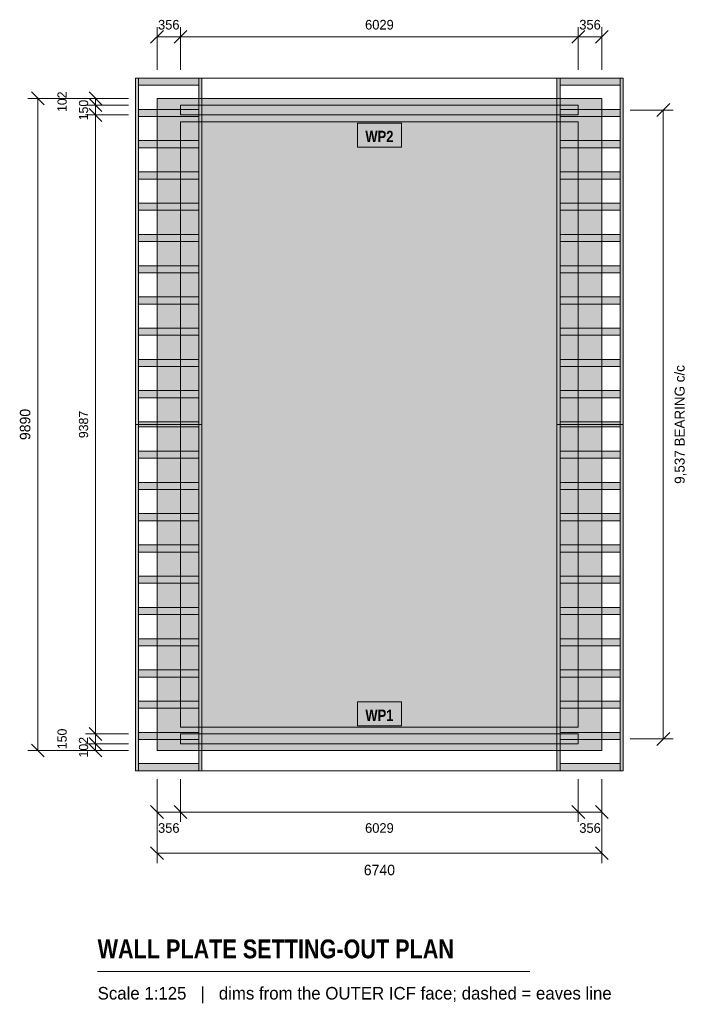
# Model space of a CAD drawing. Header units: millimetres. Extents: x -2081 to 8036, y -3848 to 11083.
import ezdxf
from ezdxf.enums import TextEntityAlignment as Align

# ---------------------------------------------------------------- set-up
doc = ezdxf.new("R2010")
doc.units = ezdxf.units.MM
doc.linetypes.add('DASHED', pattern=[1.524, 1.27, -0.254])
for name, color, linetype in [('FILL-LIGHT', 7, 'Continuous'), ('FILL-MASONRY_FILL', 7, 'Continuous'), ('FILL-TIMBER', 7, 'Continuous'), ('FILL-WHITE', 7, 'Continuous'), ('LINE-GREY', 7, 'Continuous'), ('LINE-INK', 7, 'Continuous'), ('LINE-MASONRY', 7, 'Continuous'), ('LINE-RED', 7, 'Continuous'), ('LINE-STEEL_GREY-DASH', 7, 'DASHED'), ('TEXT-INK', 7, 'Continuous'), ('TEXT-RED', 7, 'Continuous'), ('TEXT-STEEL_GREY', 7, 'Continuous')]:
    doc.layers.add(name, color=color, linetype=linetype)
doc.styles.add('OpenSansCondensed-Bold', font='OpenSansCondensed-Bold.ttf')

msp = doc.modelspace()

# ---------------------------------------------------------------- hatches: boundary and pattern name
at = {"layer": 'FILL-LIGHT', "true_color": 0xdedee0}
h = msp.add_hatch(color=254, dxfattribs=at)
h.dxf.hatch_style = 1
h.paths.add_polyline_path([(0, 0), (0, 0), (0, 9890), (0, 9890), (0, 9890), (6740, 9890), (6740, 9890), (6740, 9890), (6740, 0), (6740, 0), (6740, 0), (0, 0)])
h.paths.add_polyline_path([(356, 356), (356, 356), (356, 356), (356, 356), (356, 356), (356, 356), (356, 356), (356, 356), (356, 356), (356, 356), (356, 356), (356, 356), (356, 356), (356, 356), (356, 356), (356, 356), (356, 356), (6384, 356), (6384, 356), (6384, 356), (6384, 356), (6384, 356), (6384, 356), (6384, 356), (6384, 356), (6384, 356), (6384, 356), (6384, 356), (6384, 356), (6384, 356), (6384, 356), (6384, 356), (6384, 356), (6384, 356), (6384, 9534), (6384, 9534), (6384, 9534), (6384, 9534), (6384, 9534), (6384, 9534), (6384, 9534), (6384, 9534), (6384, 9534), (6384, 9534), (6384, 9534), (6384, 9534), (6384, 9534), (6384, 9534), (6384, 9534), (6384, 9534), (6384, 9534), (356, 9534), (356, 9534), (356, 9534), (356, 9534), (356, 9534), (356, 9534), (356, 9534), (356, 9534), (356, 9534), (356, 9534), (356, 9534), (356, 9534), (356, 9534), (356, 9534), (356, 9534), (356, 9534), (356, 9534)], flags=0)
at = {"layer": 'FILL-LIGHT', "true_color": 0xcccccf}
h = msp.add_hatch(color=254, dxfattribs=at)
h.dxf.hatch_style = 1
h.paths.add_polyline_path([(6740, 9890), (6740, 9890), (6740, 9890), (6740, 0), (6740, 0), (6740, 0), (0, 0), (0, 0), (0, 0), (0, 9890), (0, 9890), (0, 9890)])
h.paths.add_polyline_path([(102, 102), (6638, 102), (6638, 9788), (102, 9788)], flags=0)
at = {"layer": 'FILL-MASONRY_FILL', "true_color": 0xe0f0e0}
h = msp.add_hatch(color=254, dxfattribs=at)
h.dxf.hatch_style = 1
h.paths.add_polyline_path([(-326, 4945), (-326, 10197), (-279, 10197), (-279, 4945)])
h = msp.add_hatch(color=254, dxfattribs=at)
h.dxf.hatch_style = 1
h.paths.add_polyline_path([(-279, 10088), (-279, 10197), (631, 10197), (631, 10088)])
h = msp.add_hatch(color=254, dxfattribs=at)
h.dxf.hatch_style = 1
h.paths.add_polyline_path([(632, 4945), (632, 10197), (679, 10197), (679, 4945)])
h = msp.add_hatch(color=254, dxfattribs=at)
h.dxf.hatch_style = 1
h.paths.add_polyline_path([(6061, 4945), (6061, 10197), (6108, 10197), (6108, 4945)])
h = msp.add_hatch(color=254, dxfattribs=at)
h.dxf.hatch_style = 1
h.paths.add_polyline_path([(6109, 10088), (6109, 10197), (7018, 10197), (7018, 10088)])
h = msp.add_hatch(color=254, dxfattribs=at)
h.dxf.hatch_style = 1
h.paths.add_polyline_path([(7019, 4945), (7019, 10197), (7066, 10197), (7066, 4945)])
h = msp.add_hatch(color=254, dxfattribs=at)
h.dxf.hatch_style = 1
h.paths.add_polyline_path([(-279, 9615), (-279, 9723), (631, 9723), (631, 9615)])
h = msp.add_hatch(color=254, dxfattribs=at)
h.dxf.hatch_style = 1
h.paths.add_polyline_path([(6109, 9615), (6109, 9723), (7018, 9723), (7018, 9615)])
h = msp.add_hatch(color=254, dxfattribs=at)
h.dxf.hatch_style = 1
h.paths.add_polyline_path([(-279, 9141), (-279, 9249), (631, 9249), (631, 9141)])
h = msp.add_hatch(color=254, dxfattribs=at)
h.dxf.hatch_style = 1
h.paths.add_polyline_path([(6109, 9141), (6109, 9249), (7018, 9249), (7018, 9141)])
h = msp.add_hatch(color=254, dxfattribs=at)
h.dxf.hatch_style = 1
h.paths.add_polyline_path([(-279, 8667), (-279, 8775), (631, 8775), (631, 8667)])
h = msp.add_hatch(color=254, dxfattribs=at)
h.dxf.hatch_style = 1
h.paths.add_polyline_path([(6109, 8667), (6109, 8775), (7018, 8775), (7018, 8667)])
h = msp.add_hatch(color=254, dxfattribs=at)
h.dxf.hatch_style = 1
h.paths.add_polyline_path([(-279, 8193), (-279, 8301), (631, 8301), (631, 8193)])
h = msp.add_hatch(color=254, dxfattribs=at)
h.dxf.hatch_style = 1
h.paths.add_polyline_path([(6109, 8193), (6109, 8301), (7018, 8301), (7018, 8193)])
h = msp.add_hatch(color=254, dxfattribs=at)
h.dxf.hatch_style = 1
h.paths.add_polyline_path([(-279, 7719), (-279, 7827), (631, 7827), (631, 7719)])
h = msp.add_hatch(color=254, dxfattribs=at)
h.dxf.hatch_style = 1
h.paths.add_polyline_path([(6109, 7719), (6109, 7827), (7018, 7827), (7018, 7719)])
h = msp.add_hatch(color=254, dxfattribs=at)
h.dxf.hatch_style = 1
h.paths.add_polyline_path([(-279, 7245), (-279, 7353), (631, 7353), (631, 7245)])
h = msp.add_hatch(color=254, dxfattribs=at)
h.dxf.hatch_style = 1
h.paths.add_polyline_path([(6109, 7245), (6109, 7353), (7018, 7353), (7018, 7245)])
h = msp.add_hatch(color=254, dxfattribs=at)
h.dxf.hatch_style = 1
h.paths.add_polyline_path([(-279, 6771), (-279, 6879), (631, 6879), (631, 6771)])
h = msp.add_hatch(color=254, dxfattribs=at)
h.dxf.hatch_style = 1
h.paths.add_polyline_path([(6109, 6771), (6109, 6879), (7018, 6879), (7018, 6771)])
h = msp.add_hatch(color=254, dxfattribs=at)
h.dxf.hatch_style = 1
h.paths.add_polyline_path([(-279, 6297), (-279, 6405), (631, 6405), (631, 6297)])
h = msp.add_hatch(color=254, dxfattribs=at)
h.dxf.hatch_style = 1
h.paths.add_polyline_path([(6109, 6297), (6109, 6405), (7018, 6405), (7018, 6297)])
h = msp.add_hatch(color=254, dxfattribs=at)
h.dxf.hatch_style = 1
h.paths.add_polyline_path([(-279, 5823), (-279, 5931), (631, 5931), (631, 5823)])
h = msp.add_hatch(color=254, dxfattribs=at)
h.dxf.hatch_style = 1
h.paths.add_polyline_path([(6109, 5823), (6109, 5931), (7018, 5931), (7018, 5823)])
h = msp.add_hatch(color=254, dxfattribs=at)
h.dxf.hatch_style = 1
h.paths.add_polyline_path([(-279, 5349), (-279, 5458), (631, 5458), (631, 5349)])
h = msp.add_hatch(color=254, dxfattribs=at)
h.dxf.hatch_style = 1
h.paths.add_polyline_path([(6109, 5349), (6109, 5458), (7018, 5458), (7018, 5349)])
h = msp.add_hatch(color=254, dxfattribs=at)
h.dxf.hatch_style = 1
h.paths.add_polyline_path([(-326, -307), (-326, 4945), (-279, 4945), (-279, -307)])
h = msp.add_hatch(color=254, dxfattribs=at)
h.dxf.hatch_style = 1
h.paths.add_polyline_path([(-279, 4945), (-279, 4983), (631, 4983), (631, 4945)])
h = msp.add_hatch(color=254, dxfattribs=at)
h.dxf.hatch_style = 1
h.paths.add_polyline_path([(-279, 4907), (-279, 4945), (631, 4945), (631, 4907)])
h = msp.add_hatch(color=254, dxfattribs=at)
h.dxf.hatch_style = 1
h.paths.add_polyline_path([(632, -307), (632, 4945), (679, 4945), (679, -307)])
h = msp.add_hatch(color=254, dxfattribs=at)
h.dxf.hatch_style = 1
h.paths.add_polyline_path([(6061, -307), (6061, 4945), (6108, 4945), (6108, -307)])
h = msp.add_hatch(color=254, dxfattribs=at)
h.dxf.hatch_style = 1
h.paths.add_polyline_path([(6109, 4945), (6109, 4983), (7018, 4983), (7018, 4945)])
h = msp.add_hatch(color=254, dxfattribs=at)
h.dxf.hatch_style = 1
h.paths.add_polyline_path([(6109, 4907), (6109, 4945), (7018, 4945), (7018, 4907)])
h = msp.add_hatch(color=254, dxfattribs=at)
h.dxf.hatch_style = 1
h.paths.add_polyline_path([(7019, -307), (7019, 4945), (7066, 4945), (7066, -307)])
h = msp.add_hatch(color=254, dxfattribs=at)
h.dxf.hatch_style = 1
h.paths.add_polyline_path([(-279, 4433), (-279, 4541), (631, 4541), (631, 4433)])
h = msp.add_hatch(color=254, dxfattribs=at)
h.dxf.hatch_style = 1
h.paths.add_polyline_path([(6109, 4433), (6109, 4541), (7018, 4541), (7018, 4433)])
h = msp.add_hatch(color=254, dxfattribs=at)
h.dxf.hatch_style = 1
h.paths.add_polyline_path([(-279, 3959), (-279, 4067), (631, 4067), (631, 3959)])
h = msp.add_hatch(color=254, dxfattribs=at)
h.dxf.hatch_style = 1
h.paths.add_polyline_path([(6109, 3959), (6109, 4067), (7018, 4067), (7018, 3959)])
h = msp.add_hatch(color=254, dxfattribs=at)
h.dxf.hatch_style = 1
h.paths.add_polyline_path([(-279, 3485), (-279, 3593), (631, 3593), (631, 3485)])
h = msp.add_hatch(color=254, dxfattribs=at)
h.dxf.hatch_style = 1
h.paths.add_polyline_path([(6109, 3485), (6109, 3593), (7018, 3593), (7018, 3485)])
h = msp.add_hatch(color=254, dxfattribs=at)
h.dxf.hatch_style = 1
h.paths.add_polyline_path([(-279, 3011), (-279, 3119), (631, 3119), (631, 3011)])
h = msp.add_hatch(color=254, dxfattribs=at)
h.dxf.hatch_style = 1
h.paths.add_polyline_path([(6109, 3011), (6109, 3119), (7018, 3119), (7018, 3011)])
h = msp.add_hatch(color=254, dxfattribs=at)
h.dxf.hatch_style = 1
h.paths.add_polyline_path([(-279, 2537), (-279, 2645), (631, 2645), (631, 2537)])
h = msp.add_hatch(color=254, dxfattribs=at)
h.dxf.hatch_style = 1
h.paths.add_polyline_path([(6109, 2537), (6109, 2645), (7018, 2645), (7018, 2537)])
h = msp.add_hatch(color=254, dxfattribs=at)
h.dxf.hatch_style = 1
h.paths.add_polyline_path([(-279, 2063), (-279, 2171), (631, 2171), (631, 2063)])
h = msp.add_hatch(color=254, dxfattribs=at)
h.dxf.hatch_style = 1
h.paths.add_polyline_path([(6109, 2063), (6109, 2171), (7018, 2171), (7018, 2063)])
h = msp.add_hatch(color=254, dxfattribs=at)
h.dxf.hatch_style = 1
h.paths.add_polyline_path([(-279, 1589), (-279, 1697), (631, 1697), (631, 1589)])
h = msp.add_hatch(color=254, dxfattribs=at)
h.dxf.hatch_style = 1
h.paths.add_polyline_path([(6109, 1589), (6109, 1697), (7018, 1697), (7018, 1589)])
h = msp.add_hatch(color=254, dxfattribs=at)
h.dxf.hatch_style = 1
h.paths.add_polyline_path([(-279, 1115), (-279, 1223), (631, 1223), (631, 1115)])
h = msp.add_hatch(color=254, dxfattribs=at)
h.dxf.hatch_style = 1
h.paths.add_polyline_path([(6109, 1115), (6109, 1223), (7018, 1223), (7018, 1115)])
h = msp.add_hatch(color=254, dxfattribs=at)
h.dxf.hatch_style = 1
h.paths.add_polyline_path([(-279, 641), (-279, 749), (631, 749), (631, 641)])
h = msp.add_hatch(color=254, dxfattribs=at)
h.dxf.hatch_style = 1
h.paths.add_polyline_path([(6109, 641), (6109, 749), (7018, 749), (7018, 641)])
h = msp.add_hatch(color=254, dxfattribs=at)
h.dxf.hatch_style = 1
h.paths.add_polyline_path([(-279, 167), (-279, 275), (631, 275), (631, 167)])
h = msp.add_hatch(color=254, dxfattribs=at)
h.dxf.hatch_style = 1
h.paths.add_polyline_path([(6109, 167), (6109, 275), (7018, 275), (7018, 167)])
h = msp.add_hatch(color=254, dxfattribs=at)
h.dxf.hatch_style = 1
h.paths.add_polyline_path([(-279, -307), (-279, -198), (631, -198), (631, -307)])
h = msp.add_hatch(color=254, dxfattribs=at)
h.dxf.hatch_style = 1
h.paths.add_polyline_path([(6109, -307), (6109, -198), (7018, -198), (7018, -307)])
at = {"layer": 'FILL-TIMBER', "true_color": 0xf2e0b2}
h = msp.add_hatch(color=254, dxfattribs=at)
h.dxf.hatch_style = 1
h.paths.add_polyline_path([(6384, 9638), (6384, 9788), (356, 9788), (356, 9638)])
h = msp.add_hatch(color=254, dxfattribs=at)
h.dxf.hatch_style = 1
h.paths.add_polyline_path([(6384, 102), (6384, 252), (356, 252), (356, 102)])
at = {"layer": 'FILL-WHITE', "true_color": 0xffffff}
h = msp.add_hatch(color=7, dxfattribs=at)
h.dxf.hatch_style = 1
h.paths.add_polyline_path([(3037, 9152), (3703, 9152), (3703, 9515), (3037, 9515)])
h = msp.add_hatch(color=7, dxfattribs=at)
h.dxf.hatch_style = 1
h.paths.add_polyline_path([(3037, 375), (3703, 375), (3703, 738), (3037, 738)])

# ---------------------------------------------------------------- linework, layer by layer
at = {"layer": 'LINE-GREY', "lineweight": 5}
for points in [[(0, 0), (0, 0), (0, 9890), (0, 9890), (0, 9890), (6740, 9890), (6740, 9890), (6740, 9890), (6740, 0), (6740, 0), (6740, 0), (0, 0)], [(356, 356), (356, 356), (356, 356), (356, 356), (356, 356), (356, 356), (356, 356), (356, 356), (356, 356), (356, 356), (356, 356), (356, 356), (356, 356), (356, 356), (356, 356), (356, 356), (356, 356), (6384, 356), (6384, 356), (6384, 356), (6384, 356), (6384, 356), (6384, 356), (6384, 356), (6384, 356), (6384, 356), (6384, 356), (6384, 356), (6384, 356), (6384, 356), (6384, 356), (6384, 356), (6384, 356), (6384, 356), (6384, 9534), (6384, 9534), (6384, 9534), (6384, 9534), (6384, 9534), (6384, 9534), (6384, 9534), (6384, 9534), (6384, 9534), (6384, 9534), (6384, 9534), (6384, 9534), (6384, 9534), (6384, 9534), (6384, 9534), (6384, 9534), (6384, 9534), (356, 9534), (356, 9534), (356, 9534), (356, 9534), (356, 9534), (356, 9534), (356, 9534), (356, 9534), (356, 9534), (356, 9534), (356, 9534), (356, 9534), (356, 9534), (356, 9534), (356, 9534), (356, 9534), (356, 9534)]]:
    msp.add_lwpolyline(points, close=True, dxfattribs=at)
at = {"layer": 'LINE-INK', "lineweight": 5}
for p, q in [((-432, 9890), (-1957, 9890)), ((-1710, 9793), (-1904, 9987)), ((-1807, 0), (-1807, 9890)), ((7172, 9713), (7822, 9713)), ((7575, 9616), (7769, 9811)), ((7672, 177), (7672, 9713)), ((7172, 177), (7822, 177)), ((7575, 79), (7769, 274)), ((-432, 0), (-1957, 0)), ((-1710, -97), (-1904, 97)), ((0, -432), (0, -1707)), ((6740, -432), (6740, -1707)), ((-97, -1460), (97, -1654)), ((6643, -1460), (6837, -1654)), ((0, -1557), (6740, -1557)), ((-900, -3350), (5648, -3350))]:
    msp.add_line(p, q, dxfattribs=at)
at = {"layer": 'LINE-MASONRY', "lineweight": 5}
for points in [[(-326, 4945), (-326, 10197), (-279, 10197), (-279, 4945)], [(-279, 10088), (-279, 10197), (631, 10197), (631, 10088)], [(632, 4945), (632, 10197), (679, 10197), (679, 4945)], [(6061, 4945), (6061, 10197), (6108, 10197), (6108, 4945)], [(6109, 10088), (6109, 10197), (7018, 10197), (7018, 10088)], [(7019, 4945), (7019, 10197), (7066, 10197), (7066, 4945)], [(-279, 9615), (-279, 9723), (631, 9723), (631, 9615)], [(6109, 9615), (6109, 9723), (7018, 9723), (7018, 9615)], [(-279, 9141), (-279, 9249), (631, 9249), (631, 9141)], [(6109, 9141), (6109, 9249), (7018, 9249), (7018, 9141)], [(-279, 8667), (-279, 8775), (631, 8775), (631, 8667)], [(6109, 8667), (6109, 8775), (7018, 8775), (7018, 8667)], [(-279, 8193), (-279, 8301), (631, 8301), (631, 8193)], [(6109, 8193), (6109, 8301), (7018, 8301), (7018, 8193)], [(-279, 7719), (-279, 7827), (631, 7827), (631, 7719)], [(6109, 7719), (6109, 7827), (7018, 7827), (7018, 7719)], [(-279, 7245), (-279, 7353), (631, 7353), (631, 7245)], [(6109, 7245), (6109, 7353), (7018, 7353), (7018, 7245)], [(-279, 6771), (-279, 6879), (631, 6879), (631, 6771)], [(6109, 6771), (6109, 6879), (7018, 6879), (7018, 6771)], [(-279, 6297), (-279, 6405), (631, 6405), (631, 6297)], [(6109, 6297), (6109, 6405), (7018, 6405), (7018, 6297)], [(-279, 5823), (-279, 5931), (631, 5931), (631, 5823)], [(6109, 5823), (6109, 5931), (7018, 5931), (7018, 5823)], [(-279, 5349), (-279, 5458), (631, 5458), (631, 5349)], [(6109, 5349), (6109, 5458), (7018, 5458), (7018, 5349)], [(-326, -307), (-326, 4945), (-279, 4945), (-279, -307)], [(-279, 4945), (-279, 4983), (631, 4983), (631, 4945)], [(-279, 4907), (-279, 4945), (631, 4945), (631, 4907)], [(632, -307), (632, 4945), (679, 4945), (679, -307)], [(6061, -307), (6061, 4945), (6108, 4945), (6108, -307)], [(6109, 4945), (6109, 4983), (7018, 4983), (7018, 4945)], [(6109, 4907), (6109, 4945), (7018, 4945), (7018, 4907)], [(7019, -307), (7019, 4945), (7066, 4945), (7066, -307)], [(-279, 4433), (-279, 4541), (631, 4541), (631, 4433)], [(6109, 4433), (6109, 4541), (7018, 4541), (7018, 4433)], [(-279, 3959), (-279, 4067), (631, 4067), (631, 3959)], [(6109, 3959), (6109, 4067), (7018, 4067), (7018, 3959)], [(-279, 3485), (-279, 3593), (631, 3593), (631, 3485)], [(6109, 3485), (6109, 3593), (7018, 3593), (7018, 3485)], [(-279, 3011), (-279, 3119), (631, 3119), (631, 3011)], [(6109, 3011), (6109, 3119), (7018, 3119), (7018, 3011)], [(-279, 2537), (-279, 2645), (631, 2645), (631, 2537)], [(6109, 2537), (6109, 2645), (7018, 2645), (7018, 2537)], [(-279, 2063), (-279, 2171), (631, 2171), (631, 2063)], [(6109, 2063), (6109, 2171), (7018, 2171), (7018, 2063)], [(-279, 1589), (-279, 1697), (631, 1697), (631, 1589)], [(6109, 1589), (6109, 1697), (7018, 1697), (7018, 1589)], [(-279, 1115), (-279, 1223), (631, 1223), (631, 1115)], [(6109, 1115), (6109, 1223), (7018, 1223), (7018, 1115)], [(-279, 641), (-279, 749), (631, 749), (631, 641)], [(6109, 641), (6109, 749), (7018, 749), (7018, 641)], [(-279, 167), (-279, 275), (631, 275), (631, 167)], [(6109, 167), (6109, 275), (7018, 275), (7018, 167)], [(-279, -307), (-279, -198), (631, -198), (631, -307)], [(6109, -307), (6109, -198), (7018, -198), (7018, -307)]]:
    msp.add_lwpolyline(points, close=True, dxfattribs=at)
at = {"layer": 'LINE-RED', "lineweight": 5}
for p, q in [((-97, 10725), (97, 10919)), ((0, 10322), (0, 10972)), ((258, 10725), (453, 10919)), ((356, 10322), (356, 10972)), ((6287, 10725), (6482, 10919)), ((6384, 10322), (6384, 10972)), ((6643, 10725), (6837, 10919)), ((6740, 10322), (6740, 10972)), ((0, 10822), (6740, 10822)), ((-432, 9890), (-1082, 9890)), ((-835, 9793), (-1029, 9987)), ((-835, 9691), (-1029, 9886)), ((-932, 0), (-932, 9890)), ((-432, 9788), (-1082, 9788)), ((-835, 9541), (-1029, 9736)), ((-432, 9638), (-1082, 9638)), ((-835, 154), (-1029, 349)), ((-432, 252), (-1082, 252)), ((-835, 4), (-1029, 199)), ((-432, 102), (-1082, 102)), ((-432, 0), (-1082, 0)), ((-835, -97), (-1029, 97)), ((0, -432), (0, -1082)), ((356, -432), (356, -1082)), ((6384, -432), (6384, -1082)), ((6740, -432), (6740, -1082)), ((-97, -835), (97, -1029)), ((258, -835), (453, -1029)), ((6287, -835), (6482, -1029)), ((6643, -835), (6837, -1029)), ((0, -932), (6740, -932))]:
    msp.add_line(p, q, dxfattribs=at)
for points in [[(6384, 9638), (6384, 9788), (356, 9788), (356, 9638)], [(3037, 9152), (3703, 9152), (3703, 9515), (3037, 9515)], [(3037, 375), (3703, 375), (3703, 738), (3037, 738)], [(6384, 102), (6384, 252), (356, 252), (356, 102)]]:
    msp.add_lwpolyline(points, close=True, dxfattribs=at)
at = {"layer": 'LINE-STEEL_GREY-DASH', "lineweight": 5}
for p, q in [((-307, 10197), (7047, 10197)), ((-307, -307), (7047, -307))]:
    msp.add_line(p, q, dxfattribs=at)

# ---------------------------------------------------------------- texts
at = {"layer": 'TEXT-INK'}
for s, height, p in [('9,537 BEARING c/c', 152.4, (7996, 4945)), ('9890', 158.8, (-1920, 4945))]:
    msp.add_text(s, height=height, rotation=90, dxfattribs=at).set_placement(p, align=Align.CENTER)
msp.add_text('6740', height=158.8, dxfattribs=at).set_placement((3370, -1890), align=Align.CENTER)
at = {"layer": 'TEXT-INK', "style": 'OpenSansCondensed-Bold'}
msp.add_text('WALL PLATE SETTING-OUT PLAN', height=285.75, dxfattribs=at).set_placement((-900, -3150))
at = {"layer": 'TEXT-RED'}
for s, p in [('356', (178, 10934)), ('6029', (3370, 10934)), ('356', (6562, 10934)), ('356', (178, -1247)), ('6029', (3370, -1247)), ('356', (6562, -1247))]:
    msp.add_text(s, height=146.1, dxfattribs=at).set_placement(p, align=Align.CENTER)
for s, p in [('102', (-1369, 9839)), ('150', (-1044, 9713)), ('9387', (-1044, 4945)), ('150', (-1369, 177)), ('102', (-1044, 51))]:
    msp.add_text(s, height=139.7, rotation=90, dxfattribs=at).set_placement(p, align=Align.CENTER)
at = {"layer": 'TEXT-RED', "style": 'OpenSansCondensed-Bold'}
for s, p in [('WP2', (3370, 9227)), ('WP1', (3370, 450))]:
    msp.add_text(s, height=171.4, dxfattribs=at).set_placement(p, align=Align.CENTER)
at = {"layer": 'TEXT-STEEL_GREY'}
msp.add_text('Scale 1:125   |   dims from the OUTER ICF face; dashed = eaves line', height=190.5, dxfattribs=at).set_placement((-900, -3775))

doc.saveas('drawing.dxf')
